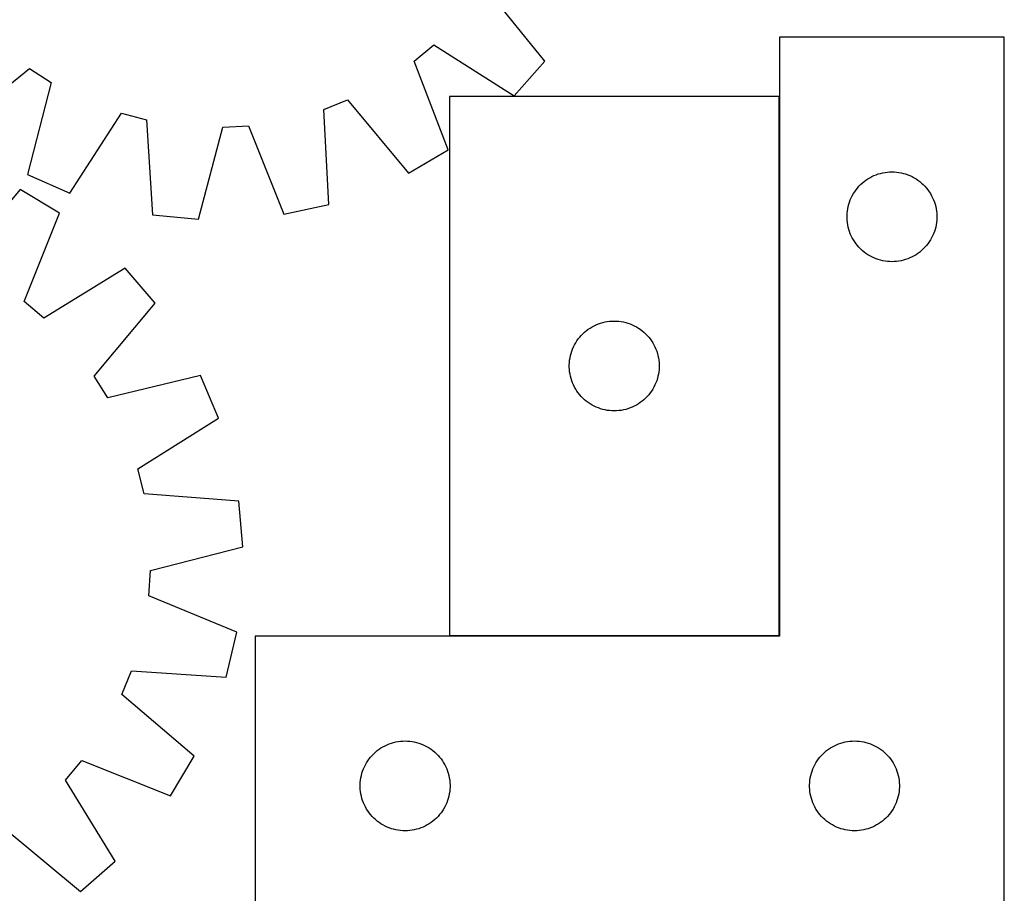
# Model space of a CAD drawing. Header units: millimetres. Extents: x 7 to 1493, y 7 to 2993.
# Tile 12 of 14: x 883 to 1211, y 2409 to 2700. Entities that reach past the tile are written whole.
import ezdxf

# ---------------------------------------------------------------- set-up
doc = ezdxf.new("R2010")
doc.units = ezdxf.units.MM
doc.layers.add('COMMON', color=5, linetype='CONTINUOUS', true_color=0x0000ff)
doc.layers.add('CUT', color=7, linetype='CONTINUOUS', true_color=0x000000)

msp = doc.modelspace()

# ---------------------------------------------------------------- linework, layer by layer
at = {"layer": 'COMMON'}
for p, q in [((1136.315403, 2494.613588), (1136.315403, 2674.613588)), ((1026.215402, 2494.513587), (1136.215402, 2494.513587))]:
    msp.add_line(p, q, dxfattribs=at)
at = {"layer": 'CUT'}
for p, q in [((1058.085842, 2686.329561), (1038.078917, 2711.001361)), ((1014.391007, 2686.381252), (1021.020916, 2691.818502)), ((1021.020916, 2691.818502), (1047.861707, 2674.831839)), ((1211.415403, 2694.413587), (1136.415403, 2694.413587)), ((1136.415403, 2694.413587), (1136.415403, 2494.413587)), ((1211.415403, 2394.413587), (1211.415403, 2694.413587)), ((1025.794718, 2656.734496), (1014.391007, 2686.381252)), ((1047.861707, 2674.831839), (1058.085842, 2686.329561)), ((861.370803, 2663.897591), (886.042603, 2683.904515)), ((886.042603, 2683.904515), (893.262489, 2679.2793)), ((893.262489, 2679.2793), (885.401474, 2648.503024)), ((984.254434, 2670.286104), (992.240054, 2673.408481)), ((992.240054, 2673.408481), (1012.517996, 2648.958945)), ((1136.215402, 2674.613588), (1026.215402, 2674.613588)), ((1026.215402, 2674.613588), (1026.215402, 2494.613588)), ((1136.215402, 2494.613588), (1136.215402, 2674.613588)), ((899.495888, 2642.332285), (916.777685, 2668.984006)), ((916.777685, 2668.984006), (925.073474, 2666.816233)), ((985.938656, 2638.566423), (984.254434, 2670.286104)), ((925.073474, 2666.816233), (927.107597, 2635.117067)), ((942.419045, 2633.603759), (950.619175, 2664.291421)), ((950.619175, 2664.291421), (959.178819, 2664.793286)), ((959.178819, 2664.793286), (970.908965, 2635.274167)), ((1012.517996, 2648.958945), (1025.794718, 2656.734496)), ((1169.353681, 2648.703118), (1170.095336, 2648.919003)), ((1170.095336, 2648.919003), (1170.847122, 2649.096423)), ((1170.847122, 2649.096423), (1171.607045, 2649.234906)), ((1171.607045, 2649.234906), (1172.373088, 2649.334086)), ((1172.373088, 2649.334086), (1173.143222, 2649.393699)), ((1173.143222, 2649.393699), (1173.915403, 2649.413587)), ((1173.915403, 2649.413587), (1174.687585, 2649.393699)), ((1174.687585, 2649.393699), (1175.457718, 2649.334086)), ((1175.457718, 2649.334086), (1176.223762, 2649.234906)), ((1176.223762, 2649.234906), (1176.983684, 2649.096423)), ((1176.983684, 2649.096423), (1177.73547, 2648.919003)), ((1177.73547, 2648.919003), (1178.477126, 2648.703118)), ((885.401474, 2648.503024), (899.495888, 2642.332285)), ((1163.446241, 2645.15587), (1164.013121, 2645.680566)), ((1164.013121, 2645.680566), (1164.606261, 2646.175385)), ((1164.606261, 2646.175385), (1165.224087, 2646.639012)), ((1165.224087, 2646.639012), (1165.86496, 2647.070221)), ((1165.86496, 2647.070221), (1166.527182, 2647.467866)), ((1166.527182, 2647.467866), (1167.208996, 2647.830894)), ((1167.208996, 2647.830894), (1167.908595, 2648.158341)), ((1167.908595, 2648.158341), (1168.624122, 2648.44934)), ((1168.624122, 2648.44934), (1169.353681, 2648.703118)), ((1178.477126, 2648.703118), (1179.206685, 2648.44934)), ((1179.206685, 2648.44934), (1179.922212, 2648.158341)), ((1179.922212, 2648.158341), (1180.62181, 2647.830894)), ((1180.62181, 2647.830894), (1181.303624, 2647.467866)), ((1181.303624, 2647.467866), (1181.965846, 2647.070221)), ((1181.965846, 2647.070221), (1182.60672, 2646.639012)), ((1182.60672, 2646.639012), (1183.224546, 2646.175385)), ((1183.224546, 2646.175385), (1183.817685, 2645.680566)), ((1183.817685, 2645.680566), (1184.384566, 2645.15587)), ((882.919561, 2643.561966), (862.330205, 2619.374093)), ((896.095628, 2635.617044), (882.919561, 2643.561966)), ((1161.055684, 2642.135479), (1161.470248, 2642.787243)), ((1161.470248, 2642.787243), (1161.917815, 2643.416802)), ((1161.917815, 2643.416802), (1162.397197, 2644.022485)), ((1162.397197, 2644.022485), (1162.907123, 2644.602687)), ((1162.907123, 2644.602687), (1163.446241, 2645.15587)), ((1184.384566, 2645.15587), (1184.923684, 2644.602687)), ((1184.923684, 2644.602687), (1185.43361, 2644.022485)), ((1185.43361, 2644.022485), (1185.912992, 2643.416802)), ((1185.912992, 2643.416802), (1186.360558, 2642.787243)), ((1186.360558, 2642.787243), (1186.775123, 2642.135479)), ((1159.513155, 2638.605872), (1159.748065, 2639.341723)), ((1159.748065, 2639.341723), (1160.020544, 2640.064506)), ((1160.020544, 2640.064506), (1160.329869, 2640.772303)), ((1160.329869, 2640.772303), (1160.675221, 2641.463239)), ((1160.675221, 2641.463239), (1161.055684, 2642.135479)), ((1186.775123, 2642.135479), (1187.155585, 2641.463239)), ((1187.155585, 2641.463239), (1187.500937, 2640.772303)), ((1187.500937, 2640.772303), (1187.810263, 2640.064506)), ((1187.810263, 2640.064506), (1188.082742, 2639.341723)), ((1188.082742, 2639.341723), (1188.317651, 2638.605872)), ((970.908965, 2635.274167), (985.938656, 2638.566423)), ((1158.96014, 2635.571219), (1159.039563, 2636.339563)), ((1159.039563, 2636.339563), (1159.158434, 2637.102799)), ((1159.158434, 2637.102799), (1159.316438, 2637.858904)), ((1159.316438, 2637.858904), (1159.513155, 2638.605872)), ((1188.317651, 2638.605872), (1188.514369, 2637.858904)), ((1188.514369, 2637.858904), (1188.672373, 2637.102799)), ((1188.672373, 2637.102799), (1188.791243, 2636.339563)), ((1188.791243, 2636.339563), (1188.870666, 2635.571219)), ((884.313226, 2606.118743), (896.095628, 2635.617044)), ((927.107597, 2635.117067), (942.419045, 2633.603759)), ((1158.920376, 2634.799806), (1158.96014, 2635.571219)), ((1158.920376, 2634.027369), (1158.920376, 2634.799806)), ((1158.96014, 2633.255955), (1158.920376, 2634.027369)), ((1159.039563, 2632.487612), (1158.96014, 2633.255955)), ((1159.158434, 2631.724376), (1159.039563, 2632.487612)), ((1188.791243, 2632.487612), (1188.672373, 2631.724376)), ((1188.870666, 2633.255955), (1188.791243, 2632.487612)), ((1188.870666, 2635.571219), (1188.91043, 2634.799806)), ((1188.91043, 2634.027369), (1188.870666, 2633.255955)), ((1188.91043, 2634.799806), (1188.91043, 2634.027369)), ((1159.316438, 2630.968271), (1159.158434, 2631.724376)), ((1159.513155, 2630.221303), (1159.316438, 2630.968271)), ((1159.748065, 2629.485452), (1159.513155, 2630.221303)), ((1160.020544, 2628.762669), (1159.748065, 2629.485452)), ((1188.082742, 2629.485452), (1187.810263, 2628.762669)), ((1188.317651, 2630.221303), (1188.082742, 2629.485452)), ((1188.514369, 2630.968271), (1188.317651, 2630.221303)), ((1188.672373, 2631.724376), (1188.514369, 2630.968271)), ((1160.329869, 2628.054872), (1160.020544, 2628.762669)), ((1160.675221, 2627.363936), (1160.329869, 2628.054872)), ((1161.055684, 2626.691695), (1160.675221, 2627.363936)), ((1161.470248, 2626.039932), (1161.055684, 2626.691695)), ((1161.917815, 2625.410373), (1161.470248, 2626.039932)), ((1186.360558, 2626.039932), (1185.912992, 2625.410373)), ((1186.775123, 2626.691695), (1186.360558, 2626.039932)), ((1187.155585, 2627.363936), (1186.775123, 2626.691695)), ((1187.500937, 2628.054872), (1187.155585, 2627.363936)), ((1187.810263, 2628.762669), (1187.500937, 2628.054872)), ((1162.397197, 2624.80469), (1161.917815, 2625.410373)), ((1162.907123, 2624.224487), (1162.397197, 2624.80469)), ((1163.446241, 2623.671305), (1162.907123, 2624.224487)), ((1164.013121, 2623.146608), (1163.446241, 2623.671305)), ((1164.606261, 2622.65179), (1164.013121, 2623.146608)), ((1165.224087, 2622.188162), (1164.606261, 2622.65179)), ((1183.224546, 2622.65179), (1182.60672, 2622.188162)), ((1183.817685, 2623.146608), (1183.224546, 2622.65179)), ((1184.384566, 2623.671305), (1183.817685, 2623.146608)), ((1184.923684, 2624.224487), (1184.384566, 2623.671305)), ((1185.43361, 2624.80469), (1184.923684, 2624.224487)), ((1185.912992, 2625.410373), (1185.43361, 2624.80469)), ((1165.86496, 2621.756954), (1165.224087, 2622.188162)), ((1166.527182, 2621.359309), (1165.86496, 2621.756954)), ((1167.208996, 2620.996281), (1166.527182, 2621.359309)), ((1167.908595, 2620.668834), (1167.208996, 2620.996281)), ((1168.624122, 2620.377835), (1167.908595, 2620.668834)), ((1169.353681, 2620.124057), (1168.624122, 2620.377835)), ((1170.095336, 2619.908172), (1169.353681, 2620.124057)), ((1170.847122, 2619.730752), (1170.095336, 2619.908172)), ((1171.607045, 2619.592269), (1170.847122, 2619.730752)), ((1172.373088, 2619.493089), (1171.607045, 2619.592269)), ((1173.143222, 2619.433476), (1172.373088, 2619.493089)), ((1173.915403, 2619.413587), (1173.143222, 2619.433476)), ((1174.687585, 2619.433476), (1173.915403, 2619.413587)), ((1175.457718, 2619.493089), (1174.687585, 2619.433476)), ((1176.223762, 2619.592269), (1175.457718, 2619.493089)), ((1176.983684, 2619.730752), (1176.223762, 2619.592269)), ((1177.73547, 2619.908172), (1176.983684, 2619.730752)), ((1178.477126, 2620.124057), (1177.73547, 2619.908172)), ((1179.206685, 2620.377835), (1178.477126, 2620.124057)), ((1179.922212, 2620.668834), (1179.206685, 2620.377835)), ((1180.62181, 2620.996281), (1179.922212, 2620.668834)), ((1181.303624, 2621.359309), (1180.62181, 2620.996281)), ((1181.965846, 2621.756954), (1181.303624, 2621.359309)), ((1182.60672, 2622.188162), (1181.965846, 2621.756954)), ((917.929071, 2617.238616), (890.872967, 2600.597043)), ((928.00514, 2605.610918), (917.929071, 2617.238616)), ((890.872967, 2600.597043), (884.313226, 2606.118743)), ((907.683933, 2581.197329), (928.00514, 2605.610918)), ((1078.907044, 2599.434907), (1079.673087, 2599.534087)), ((1079.673087, 2599.534087), (1080.443221, 2599.5937)), ((1080.443221, 2599.5937), (1081.215402, 2599.613588)), ((1081.215402, 2599.613588), (1081.987584, 2599.5937)), ((1081.987584, 2599.5937), (1082.757717, 2599.534087)), ((1082.757717, 2599.534087), (1083.523761, 2599.434907)), ((1071.31312, 2595.880567), (1071.90626, 2596.375386)), ((1071.90626, 2596.375386), (1072.524086, 2596.839013)), ((1072.524086, 2596.839013), (1073.164959, 2597.270222)), ((1073.164959, 2597.270222), (1073.827181, 2597.667867)), ((1073.827181, 2597.667867), (1074.508995, 2598.030895)), ((1074.508995, 2598.030895), (1075.208594, 2598.358342)), ((1075.208594, 2598.358342), (1075.924121, 2598.649341)), ((1075.924121, 2598.649341), (1076.65368, 2598.903119)), ((1076.65368, 2598.903119), (1077.395335, 2599.119004)), ((1077.395335, 2599.119004), (1078.147121, 2599.296424)), ((1078.147121, 2599.296424), (1078.907044, 2599.434907)), ((1083.523761, 2599.434907), (1084.283683, 2599.296424)), ((1084.283683, 2599.296424), (1085.035469, 2599.119004)), ((1085.035469, 2599.119004), (1085.777125, 2598.903119)), ((1085.777125, 2598.903119), (1086.506684, 2598.649341)), ((1086.506684, 2598.649341), (1087.222211, 2598.358342)), ((1087.222211, 2598.358342), (1087.921809, 2598.030895)), ((1087.921809, 2598.030895), (1088.603623, 2597.667867)), ((1088.603623, 2597.667867), (1089.265845, 2597.270222)), ((1089.265845, 2597.270222), (1089.906719, 2596.839013)), ((1089.906719, 2596.839013), (1090.524545, 2596.375386)), ((1090.524545, 2596.375386), (1091.117684, 2595.880567)), ((1068.355683, 2592.33548), (1068.770247, 2592.987244)), ((1068.770247, 2592.987244), (1069.217814, 2593.616803)), ((1069.217814, 2593.616803), (1069.697196, 2594.222486)), ((1069.697196, 2594.222486), (1070.207122, 2594.802688)), ((1070.207122, 2594.802688), (1070.74624, 2595.355871)), ((1070.74624, 2595.355871), (1071.31312, 2595.880567)), ((1091.117684, 2595.880567), (1091.684565, 2595.355871)), ((1091.684565, 2595.355871), (1092.223683, 2594.802688)), ((1092.223683, 2594.802688), (1092.733609, 2594.222486)), ((1092.733609, 2594.222486), (1093.212991, 2593.616803)), ((1093.212991, 2593.616803), (1093.660557, 2592.987244)), ((1093.660557, 2592.987244), (1094.075122, 2592.33548)), ((1067.048064, 2589.541724), (1067.320543, 2590.264507)), ((1067.320543, 2590.264507), (1067.629868, 2590.972304)), ((1067.629868, 2590.972304), (1067.97522, 2591.66324)), ((1067.97522, 2591.66324), (1068.355683, 2592.33548)), ((1094.075122, 2592.33548), (1094.455584, 2591.66324)), ((1094.455584, 2591.66324), (1094.800936, 2590.972304)), ((1094.800936, 2590.972304), (1095.110262, 2590.264507)), ((1095.110262, 2590.264507), (1095.382741, 2589.541724)), ((1066.260139, 2585.77122), (1066.339562, 2586.539564)), ((1066.339562, 2586.539564), (1066.458433, 2587.3028)), ((1066.458433, 2587.3028), (1066.616437, 2588.058905)), ((1066.616437, 2588.058905), (1066.813154, 2588.805873)), ((1066.813154, 2588.805873), (1067.048064, 2589.541724)), ((1095.382741, 2589.541724), (1095.61765, 2588.805873)), ((1095.61765, 2588.805873), (1095.814368, 2588.058905)), ((1095.814368, 2588.058905), (1095.972372, 2587.3028)), ((1095.972372, 2587.3028), (1096.091242, 2586.539564)), ((1096.091242, 2586.539564), (1096.170665, 2585.77122)), ((1066.220375, 2584.999807), (1066.260139, 2585.77122)), ((1066.220375, 2584.22737), (1066.220375, 2584.999807)), ((1066.260139, 2583.455956), (1066.220375, 2584.22737)), ((1066.339562, 2582.687613), (1066.260139, 2583.455956)), ((1096.170665, 2583.455956), (1096.091242, 2582.687613)), ((1096.170665, 2585.77122), (1096.210429, 2584.999807)), ((1096.210429, 2584.22737), (1096.170665, 2583.455956)), ((1096.210429, 2584.999807), (1096.210429, 2584.22737)), ((912.216318, 2573.918809), (907.683933, 2581.197329)), ((943.090732, 2581.38509), (912.216318, 2573.918809)), ((949.080486, 2567.212814), (943.090732, 2581.38509)), ((1066.458433, 2581.924377), (1066.339562, 2582.687613)), ((1066.616437, 2581.168272), (1066.458433, 2581.924377)), ((1066.813154, 2580.421304), (1066.616437, 2581.168272)), ((1067.048064, 2579.685453), (1066.813154, 2580.421304)), ((1095.61765, 2580.421304), (1095.382741, 2579.685453)), ((1095.814368, 2581.168272), (1095.61765, 2580.421304)), ((1095.972372, 2581.924377), (1095.814368, 2581.168272)), ((1096.091242, 2582.687613), (1095.972372, 2581.924377)), ((1067.320543, 2578.96267), (1067.048064, 2579.685453)), ((1067.629868, 2578.254873), (1067.320543, 2578.96267)), ((1067.97522, 2577.563937), (1067.629868, 2578.254873)), ((1068.355683, 2576.891696), (1067.97522, 2577.563937)), ((1068.770247, 2576.239933), (1068.355683, 2576.891696)), ((1094.075122, 2576.891696), (1093.660557, 2576.239933)), ((1094.455584, 2577.563937), (1094.075122, 2576.891696)), ((1094.800936, 2578.254873), (1094.455584, 2577.563937)), ((1095.110262, 2578.96267), (1094.800936, 2578.254873)), ((1095.382741, 2579.685453), (1095.110262, 2578.96267)), ((1069.217814, 2575.610374), (1068.770247, 2576.239933)), ((1069.697196, 2575.004691), (1069.217814, 2575.610374)), ((1070.207122, 2574.424488), (1069.697196, 2575.004691)), ((1070.74624, 2573.871306), (1070.207122, 2574.424488)), ((1071.31312, 2573.346609), (1070.74624, 2573.871306)), ((1071.90626, 2572.851791), (1071.31312, 2573.346609)), ((1091.117684, 2573.346609), (1090.524545, 2572.851791)), ((1091.684565, 2573.871306), (1091.117684, 2573.346609)), ((1092.223683, 2574.424488), (1091.684565, 2573.871306)), ((1092.733609, 2575.004691), (1092.223683, 2574.424488)), ((1093.212991, 2575.610374), (1092.733609, 2575.004691)), ((1093.660557, 2576.239933), (1093.212991, 2575.610374)), ((1072.524086, 2572.388163), (1071.90626, 2572.851791)), ((1073.164959, 2571.956955), (1072.524086, 2572.388163)), ((1073.827181, 2571.55931), (1073.164959, 2571.956955)), ((1074.508995, 2571.196282), (1073.827181, 2571.55931)), ((1075.208594, 2570.868835), (1074.508995, 2571.196282)), ((1075.924121, 2570.577836), (1075.208594, 2570.868835)), ((1076.65368, 2570.324058), (1075.924121, 2570.577836)), ((1077.395335, 2570.108173), (1076.65368, 2570.324058)), ((1078.147121, 2569.930753), (1077.395335, 2570.108173)), ((1085.035469, 2570.108173), (1084.283683, 2569.930753)), ((1085.777125, 2570.324058), (1085.035469, 2570.108173)), ((1086.506684, 2570.577836), (1085.777125, 2570.324058)), ((1087.222211, 2570.868835), (1086.506684, 2570.577836)), ((1087.921809, 2571.196282), (1087.222211, 2570.868835)), ((1088.603623, 2571.55931), (1087.921809, 2571.196282)), ((1089.265845, 2571.956955), (1088.603623, 2571.55931)), ((1089.906719, 2572.388163), (1089.265845, 2571.956955)), ((1090.524545, 2572.851791), (1089.906719, 2572.388163)), ((922.209656, 2550.27371), (949.080486, 2567.212814)), ((1078.907044, 2569.79227), (1078.147121, 2569.930753)), ((1079.673087, 2569.69309), (1078.907044, 2569.79227)), ((1080.443221, 2569.633477), (1079.673087, 2569.69309)), ((1081.215402, 2569.613588), (1080.443221, 2569.633477)), ((1081.987584, 2569.633477), (1081.215402, 2569.613588)), ((1082.757717, 2569.69309), (1081.987584, 2569.633477)), ((1083.523761, 2569.79227), (1082.757717, 2569.69309)), ((1084.283683, 2569.930753), (1083.523761, 2569.79227)), ((924.271024, 2541.950842), (922.209656, 2550.27371)), ((955.941544, 2539.510978), (924.271024, 2541.950842)), ((957.258665, 2524.181408), (955.941544, 2539.510978)), ((926.468516, 2516.374905), (957.258665, 2524.181408)), ((925.857086, 2507.82239), (926.468516, 2516.374905)), ((955.223581, 2495.715213), (925.857086, 2507.82239)), ((951.73914, 2480.728912), (955.223581, 2495.715213)), ((1136.415403, 2494.413587), (961.415403, 2494.413587)), ((961.415403, 2494.413587), (961.415403, 2394.413587)), ((1026.215402, 2494.613588), (1136.215402, 2494.613588)), ((916.819249, 2474.874183), (920.043626, 2482.819166)), ((920.043626, 2482.819166), (951.73914, 2480.728912)), ((941.007122, 2454.284827), (916.819249, 2474.874183)), ((1005.408595, 2458.158341), (1006.124122, 2458.44934)), ((1006.124122, 2458.44934), (1006.853681, 2458.703118)), ((1006.853681, 2458.703118), (1007.595336, 2458.919003)), ((1007.595336, 2458.919003), (1008.347122, 2459.096423)), ((1008.347122, 2459.096423), (1009.107045, 2459.234906)), ((1009.107045, 2459.234906), (1009.873088, 2459.334086)), ((1009.873088, 2459.334086), (1010.643222, 2459.393699)), ((1010.643222, 2459.393699), (1011.415403, 2459.413587)), ((1011.415403, 2459.413587), (1012.187585, 2459.393699)), ((1012.187585, 2459.393699), (1012.957718, 2459.334086)), ((1012.957718, 2459.334086), (1013.723762, 2459.234906)), ((1013.723762, 2459.234906), (1014.483684, 2459.096423)), ((1014.483684, 2459.096423), (1015.23547, 2458.919003)), ((1015.23547, 2458.919003), (1015.977126, 2458.703118)), ((1015.977126, 2458.703118), (1016.706685, 2458.44934)), ((1016.706685, 2458.44934), (1017.422212, 2458.158341)), ((1155.408595, 2458.158341), (1156.124122, 2458.44934)), ((1156.124122, 2458.44934), (1156.853681, 2458.703118)), ((1156.853681, 2458.703118), (1157.595336, 2458.919003)), ((1157.595336, 2458.919003), (1158.347122, 2459.096423)), ((1158.347122, 2459.096423), (1159.107045, 2459.234906)), ((1159.107045, 2459.234906), (1159.873088, 2459.334086)), ((1159.873088, 2459.334086), (1160.643222, 2459.393699)), ((1160.643222, 2459.393699), (1161.415403, 2459.413587)), ((1161.415403, 2459.413587), (1162.187585, 2459.393699)), ((1162.187585, 2459.393699), (1162.957718, 2459.334086)), ((1162.957718, 2459.334086), (1163.723762, 2459.234906)), ((1163.723762, 2459.234906), (1164.483684, 2459.096423)), ((1164.483684, 2459.096423), (1165.23547, 2458.919003)), ((1165.23547, 2458.919003), (1165.977126, 2458.703118)), ((1165.977126, 2458.703118), (1166.706685, 2458.44934)), ((1166.706685, 2458.44934), (1167.422212, 2458.158341)), ((1000.407123, 2454.602687), (1000.946241, 2455.15587)), ((1000.946241, 2455.15587), (1001.513121, 2455.680566)), ((1001.513121, 2455.680566), (1002.106261, 2456.175385)), ((1002.106261, 2456.175385), (1002.724087, 2456.639012)), ((1002.724087, 2456.639012), (1003.36496, 2457.070221)), ((1003.36496, 2457.070221), (1004.027182, 2457.467866)), ((1004.027182, 2457.467866), (1004.708996, 2457.830894)), ((1004.708996, 2457.830894), (1005.408595, 2458.158341)), ((1017.422212, 2458.158341), (1018.12181, 2457.830894)), ((1018.12181, 2457.830894), (1018.803624, 2457.467866)), ((1018.803624, 2457.467866), (1019.465846, 2457.070221)), ((1019.465846, 2457.070221), (1020.10672, 2456.639012)), ((1020.10672, 2456.639012), (1020.724546, 2456.175385)), ((1020.724546, 2456.175385), (1021.317685, 2455.680566)), ((1021.317685, 2455.680566), (1021.884566, 2455.15587)), ((1021.884566, 2455.15587), (1022.423684, 2454.602687)), ((1150.407123, 2454.602687), (1150.946241, 2455.15587)), ((1150.946241, 2455.15587), (1151.513121, 2455.680566)), ((1151.513121, 2455.680566), (1152.106261, 2456.175385)), ((1152.106261, 2456.175385), (1152.724087, 2456.639012)), ((1152.724087, 2456.639012), (1153.36496, 2457.070221)), ((1153.36496, 2457.070221), (1154.027182, 2457.467866)), ((1154.027182, 2457.467866), (1154.708996, 2457.830894)), ((1154.708996, 2457.830894), (1155.408595, 2458.158341)), ((1167.422212, 2458.158341), (1168.12181, 2457.830894)), ((1168.12181, 2457.830894), (1168.803624, 2457.467866)), ((1168.803624, 2457.467866), (1169.465846, 2457.070221)), ((1169.465846, 2457.070221), (1170.10672, 2456.639012)), ((1170.10672, 2456.639012), (1170.724546, 2456.175385)), ((1170.724546, 2456.175385), (1171.317685, 2455.680566)), ((1171.317685, 2455.680566), (1171.884566, 2455.15587)), ((1171.884566, 2455.15587), (1172.423684, 2454.602687)), ((898.042199, 2446.331421), (903.563899, 2452.891162)), ((903.563899, 2452.891162), (933.062199, 2441.10876)), ((933.062199, 2441.10876), (941.007122, 2454.284827)), ((998.175221, 2451.463239), (998.555684, 2452.135479)), ((998.555684, 2452.135479), (998.970248, 2452.787243)), ((998.970248, 2452.787243), (999.417815, 2453.416802)), ((999.417815, 2453.416802), (999.897197, 2454.022485)), ((999.897197, 2454.022485), (1000.407123, 2454.602687)), ((1022.423684, 2454.602687), (1022.93361, 2454.022485)), ((1022.93361, 2454.022485), (1023.412992, 2453.416802)), ((1023.412992, 2453.416802), (1023.860558, 2452.787243)), ((1023.860558, 2452.787243), (1024.275123, 2452.135479)), ((1024.275123, 2452.135479), (1024.655585, 2451.463239)), ((1148.175221, 2451.463239), (1148.555684, 2452.135479)), ((1148.555684, 2452.135479), (1148.970248, 2452.787243)), ((1148.970248, 2452.787243), (1149.417815, 2453.416802)), ((1149.417815, 2453.416802), (1149.897197, 2454.022485)), ((1149.897197, 2454.022485), (1150.407123, 2454.602687)), ((1172.423684, 2454.602687), (1172.93361, 2454.022485)), ((1172.93361, 2454.022485), (1173.412992, 2453.416802)), ((1173.412992, 2453.416802), (1173.860558, 2452.787243)), ((1173.860558, 2452.787243), (1174.275123, 2452.135479)), ((1174.275123, 2452.135479), (1174.655585, 2451.463239)), ((996.816438, 2447.858904), (997.013155, 2448.605872)), ((997.013155, 2448.605872), (997.248065, 2449.341723)), ((997.248065, 2449.341723), (997.520544, 2450.064506)), ((997.520544, 2450.064506), (997.829869, 2450.772303)), ((997.829869, 2450.772303), (998.175221, 2451.463239)), ((1024.655585, 2451.463239), (1025.000937, 2450.772303)), ((1025.000937, 2450.772303), (1025.310263, 2450.064506)), ((1025.310263, 2450.064506), (1025.582742, 2449.341723)), ((1025.582742, 2449.341723), (1025.817651, 2448.605872)), ((1025.817651, 2448.605872), (1026.014369, 2447.858904)), ((1146.816438, 2447.858904), (1147.013155, 2448.605872)), ((1147.013155, 2448.605872), (1147.248065, 2449.341723)), ((1147.248065, 2449.341723), (1147.520544, 2450.064506)), ((1147.520544, 2450.064506), (1147.829869, 2450.772303)), ((1147.829869, 2450.772303), (1148.175221, 2451.463239)), ((1174.655585, 2451.463239), (1175.000937, 2450.772303)), ((1175.000937, 2450.772303), (1175.310263, 2450.064506)), ((1175.310263, 2450.064506), (1175.582742, 2449.341723)), ((1175.582742, 2449.341723), (1175.817651, 2448.605872)), ((1175.817651, 2448.605872), (1176.014369, 2447.858904)), ((914.683772, 2419.275317), (898.042199, 2446.331421)), ((996.420376, 2444.799806), (996.46014, 2445.571219)), ((996.46014, 2445.571219), (996.539563, 2446.339563)), ((996.539563, 2446.339563), (996.658434, 2447.102799)), ((996.658434, 2447.102799), (996.816438, 2447.858904)), ((1026.014369, 2447.858904), (1026.172373, 2447.102799)), ((1026.172373, 2447.102799), (1026.291243, 2446.339563)), ((1026.291243, 2446.339563), (1026.370666, 2445.571219)), ((1026.370666, 2445.571219), (1026.41043, 2444.799806)), ((1146.420376, 2444.799806), (1146.46014, 2445.571219)), ((1146.46014, 2445.571219), (1146.539563, 2446.339563)), ((1146.539563, 2446.339563), (1146.658434, 2447.102799)), ((1146.658434, 2447.102799), (1146.816438, 2447.858904)), ((1176.014369, 2447.858904), (1176.172373, 2447.102799)), ((1176.172373, 2447.102799), (1176.291243, 2446.339563)), ((1176.291243, 2446.339563), (1176.370666, 2445.571219)), ((1176.370666, 2445.571219), (1176.41043, 2444.799806)), ((996.420376, 2444.027369), (996.420376, 2444.799806)), ((996.46014, 2443.255955), (996.420376, 2444.027369)), ((996.539563, 2442.487612), (996.46014, 2443.255955)), ((996.658434, 2441.724376), (996.539563, 2442.487612)), ((1026.291243, 2442.487612), (1026.172373, 2441.724376)), ((1026.370666, 2443.255955), (1026.291243, 2442.487612)), ((1026.41043, 2444.027369), (1026.370666, 2443.255955)), ((1026.41043, 2444.799806), (1026.41043, 2444.027369)), ((1146.420376, 2444.027369), (1146.420376, 2444.799806)), ((1146.46014, 2443.255955), (1146.420376, 2444.027369)), ((1146.539563, 2442.487612), (1146.46014, 2443.255955)), ((1146.658434, 2441.724376), (1146.539563, 2442.487612)), ((1176.291243, 2442.487612), (1176.172373, 2441.724376)), ((1176.370666, 2443.255955), (1176.291243, 2442.487612)), ((1176.41043, 2444.027369), (1176.370666, 2443.255955)), ((1176.41043, 2444.799806), (1176.41043, 2444.027369)), ((996.816438, 2440.968271), (996.658434, 2441.724376)), ((997.013155, 2440.221303), (996.816438, 2440.968271)), ((997.248065, 2439.485452), (997.013155, 2440.221303)), ((997.520544, 2438.762669), (997.248065, 2439.485452)), ((997.829869, 2438.054872), (997.520544, 2438.762669)), ((1025.310263, 2438.762669), (1025.000937, 2438.054872)), ((1025.582742, 2439.485452), (1025.310263, 2438.762669)), ((1025.817651, 2440.221303), (1025.582742, 2439.485452)), ((1026.014369, 2440.968271), (1025.817651, 2440.221303)), ((1026.172373, 2441.724376), (1026.014369, 2440.968271)), ((1146.816438, 2440.968271), (1146.658434, 2441.724376)), ((1147.013155, 2440.221303), (1146.816438, 2440.968271)), ((1147.248065, 2439.485452), (1147.013155, 2440.221303)), ((1147.520544, 2438.762669), (1147.248065, 2439.485452)), ((1147.829869, 2438.054872), (1147.520544, 2438.762669)), ((1175.310263, 2438.762669), (1175.000937, 2438.054872)), ((1175.582742, 2439.485452), (1175.310263, 2438.762669)), ((1175.817651, 2440.221303), (1175.582742, 2439.485452)), ((1176.014369, 2440.968271), (1175.817651, 2440.221303)), ((1176.172373, 2441.724376), (1176.014369, 2440.968271)), ((998.175221, 2437.363936), (997.829869, 2438.054872)), ((998.555684, 2436.691695), (998.175221, 2437.363936)), ((998.970248, 2436.039932), (998.555684, 2436.691695)), ((999.417815, 2435.410373), (998.970248, 2436.039932)), ((999.897197, 2434.80469), (999.417815, 2435.410373)), ((1023.412992, 2435.410373), (1022.93361, 2434.80469)), ((1023.860558, 2436.039932), (1023.412992, 2435.410373)), ((1024.275123, 2436.691695), (1023.860558, 2436.039932)), ((1024.655585, 2437.363936), (1024.275123, 2436.691695)), ((1025.000937, 2438.054872), (1024.655585, 2437.363936)), ((1148.175221, 2437.363936), (1147.829869, 2438.054872)), ((1148.555684, 2436.691695), (1148.175221, 2437.363936)), ((1148.970248, 2436.039932), (1148.555684, 2436.691695)), ((1149.417815, 2435.410373), (1148.970248, 2436.039932)), ((1149.897197, 2434.80469), (1149.417815, 2435.410373)), ((1173.412992, 2435.410373), (1172.93361, 2434.80469)), ((1173.860558, 2436.039932), (1173.412992, 2435.410373)), ((1174.275123, 2436.691695), (1173.860558, 2436.039932)), ((1174.655585, 2437.363936), (1174.275123, 2436.691695)), ((1175.000937, 2438.054872), (1174.655585, 2437.363936)), ((1000.407123, 2434.224487), (999.897197, 2434.80469)), ((1000.946241, 2433.671305), (1000.407123, 2434.224487)), ((1001.513121, 2433.146608), (1000.946241, 2433.671305)), ((1002.106261, 2432.65179), (1001.513121, 2433.146608)), ((1002.724087, 2432.188162), (1002.106261, 2432.65179)), ((1003.36496, 2431.756954), (1002.724087, 2432.188162)), ((1020.10672, 2432.188162), (1019.465846, 2431.756954)), ((1020.724546, 2432.65179), (1020.10672, 2432.188162)), ((1021.317685, 2433.146608), (1020.724546, 2432.65179)), ((1021.884566, 2433.671305), (1021.317685, 2433.146608)), ((1022.423684, 2434.224487), (1021.884566, 2433.671305)), ((1022.93361, 2434.80469), (1022.423684, 2434.224487)), ((1150.407123, 2434.224487), (1149.897197, 2434.80469)), ((1150.946241, 2433.671305), (1150.407123, 2434.224487)), ((1151.513121, 2433.146608), (1150.946241, 2433.671305)), ((1152.106261, 2432.65179), (1151.513121, 2433.146608)), ((1152.724087, 2432.188162), (1152.106261, 2432.65179)), ((1153.36496, 2431.756954), (1152.724087, 2432.188162)), ((1170.10672, 2432.188162), (1169.465846, 2431.756954)), ((1170.724546, 2432.65179), (1170.10672, 2432.188162)), ((1171.317685, 2433.146608), (1170.724546, 2432.65179)), ((1171.884566, 2433.671305), (1171.317685, 2433.146608)), ((1172.423684, 2434.224487), (1171.884566, 2433.671305)), ((1172.93361, 2434.80469), (1172.423684, 2434.224487)), ((878.642485, 2429.520455), (903.056073, 2409.199248)), ((1004.027182, 2431.359309), (1003.36496, 2431.756954)), ((1004.708996, 2430.996281), (1004.027182, 2431.359309)), ((1005.408595, 2430.668834), (1004.708996, 2430.996281)), ((1006.124122, 2430.377835), (1005.408595, 2430.668834)), ((1006.853681, 2430.124057), (1006.124122, 2430.377835)), ((1007.595336, 2429.908172), (1006.853681, 2430.124057)), ((1008.347122, 2429.730752), (1007.595336, 2429.908172)), ((1009.107045, 2429.592269), (1008.347122, 2429.730752)), ((1009.873088, 2429.493089), (1009.107045, 2429.592269)), ((1010.643222, 2429.433476), (1009.873088, 2429.493089)), ((1011.415403, 2429.413587), (1010.643222, 2429.433476)), ((1012.187585, 2429.433476), (1011.415403, 2429.413587)), ((1012.957718, 2429.493089), (1012.187585, 2429.433476)), ((1013.723762, 2429.592269), (1012.957718, 2429.493089)), ((1014.483684, 2429.730752), (1013.723762, 2429.592269)), ((1015.23547, 2429.908172), (1014.483684, 2429.730752)), ((1015.977126, 2430.124057), (1015.23547, 2429.908172)), ((1016.706685, 2430.377835), (1015.977126, 2430.124057)), ((1017.422212, 2430.668834), (1016.706685, 2430.377835)), ((1018.12181, 2430.996281), (1017.422212, 2430.668834)), ((1018.803624, 2431.359309), (1018.12181, 2430.996281)), ((1019.465846, 2431.756954), (1018.803624, 2431.359309)), ((1154.027182, 2431.359309), (1153.36496, 2431.756954)), ((1154.708996, 2430.996281), (1154.027182, 2431.359309)), ((1155.408595, 2430.668834), (1154.708996, 2430.996281)), ((1156.124122, 2430.377835), (1155.408595, 2430.668834)), ((1156.853681, 2430.124057), (1156.124122, 2430.377835)), ((1157.595336, 2429.908172), (1156.853681, 2430.124057)), ((1158.347122, 2429.730752), (1157.595336, 2429.908172)), ((1159.107045, 2429.592269), (1158.347122, 2429.730752)), ((1159.873088, 2429.493089), (1159.107045, 2429.592269)), ((1160.643222, 2429.433476), (1159.873088, 2429.493089)), ((1161.415403, 2429.413587), (1160.643222, 2429.433476)), ((1162.187585, 2429.433476), (1161.415403, 2429.413587)), ((1162.957718, 2429.493089), (1162.187585, 2429.433476)), ((1163.723762, 2429.592269), (1162.957718, 2429.493089)), ((1164.483684, 2429.730752), (1163.723762, 2429.592269)), ((1165.23547, 2429.908172), (1164.483684, 2429.730752)), ((1165.977126, 2430.124057), (1165.23547, 2429.908172)), ((1166.706685, 2430.377835), (1165.977126, 2430.124057)), ((1167.422212, 2430.668834), (1166.706685, 2430.377835)), ((1168.12181, 2430.996281), (1167.422212, 2430.668834)), ((1168.803624, 2431.359309), (1168.12181, 2430.996281)), ((1169.465846, 2431.756954), (1168.803624, 2431.359309)), ((903.056073, 2409.199248), (914.683772, 2419.275317))]:
    msp.add_line(p, q, dxfattribs=at)

doc.saveas('drawing.dxf')
